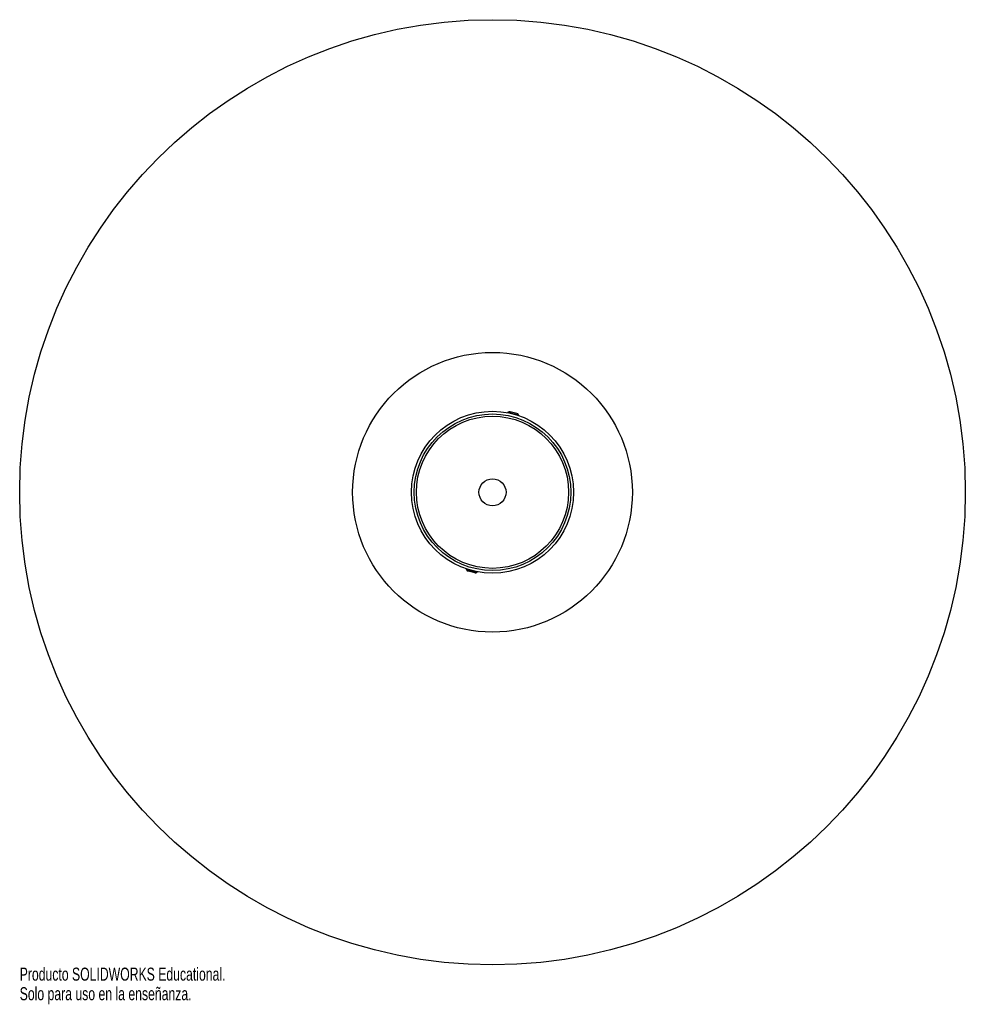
# Paper-space layout '_Superior' of a CAD drawing. Header units: millimetres. Extents: x -177 to 173, y -540 to -175.
import ezdxf

# ---------------------------------------------------------------- set-up
doc = ezdxf.new("R2010")
doc.units = ezdxf.units.MM
doc.styles.add('SLDTEXTSTYLE0', font='TXT', dxfattribs={"width": 0.7})

psp = doc.layouts.new('_Superior')

# ---------------------------------------------------------------- linework, layer by layer
at = {"color": 7, "linetype": 'Continuous', "lineweight": 25}
for p, q in [((4.07, -320.44), (3.84, -320.58)), ((8.02, -321.68), (3.84, -320.58)), ((7.27, -320.96), (4.85, -320.33)), ((8.02, -321.68), (7.89, -321.44)), ((-11.44, -378.6), (-11.31, -378.83)), ((-7.26, -379.7), (-11.44, -378.6)), ((-8.27, -379.95), (-10.69, -379.31)), ((-7.49, -379.84), (-7.26, -379.7))]:
    psp.add_line(p, q, dxfattribs=at)
at = {"color": 8, "linetype": 'Continuous', "lineweight": 25}
for p, q in [((4.07, -320.44), (7.89, -321.44)), ((-11.31, -378.83), (-7.49, -379.84))]:
    psp.add_line(p, q, dxfattribs=at)
at = {"color": 7, "linetype": 'Continuous', "lineweight": 25}
for radius in [175.07, 51.79, 30, 29, 28.19, 5]:
    psp.add_circle((-1.71, -350.14), radius, dxfattribs=at)
for centre, start, end in [((4.59, -321.29), 75.2403, 121.2403), ((7.02, -321.93), 29.2403, 75.2403), ((-10.44, -378.35), 209.2403, 255.2403), ((-8.01, -378.99), 255.2403, 301.2403)]:
    psp.add_arc(centre, 1, start, end, dxfattribs=at)

# ---------------------------------------------------------------- texts
at = {"color": 7, "linetype": 'Continuous', "char_height": 4.8336, "attachment_point": 1, "style": 'SLDTEXTSTYLE0'}
for s, insert in [('Producto SOLIDWORKS Educational.', (-176.78, -526.23)), ('Solo para uso en la enseñanza.', (-176.78, -533.48))]:
    psp.add_mtext(s, dxfattribs=dict(at, insert=insert))

doc.saveas('drawing.dxf')
